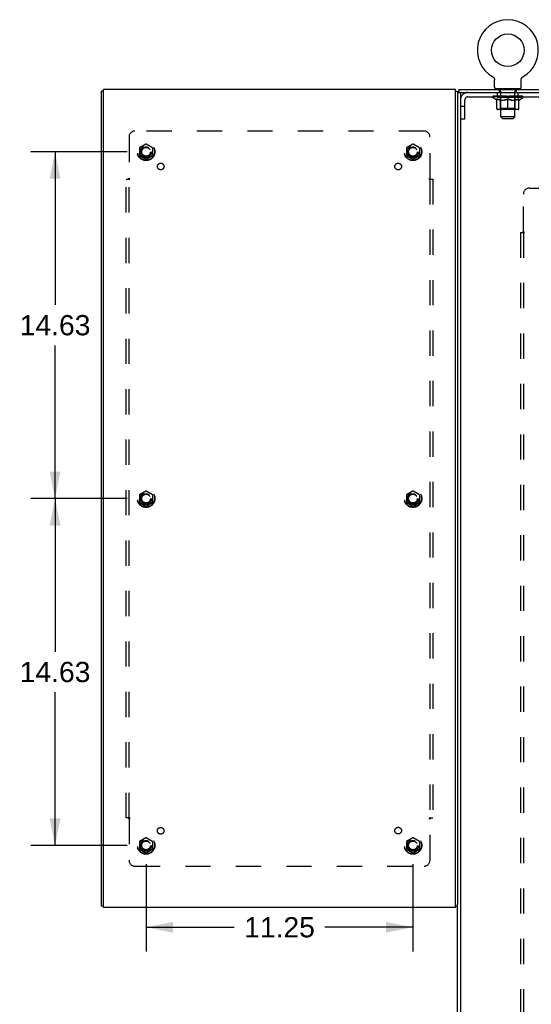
# Model space of a CAD drawing. Header units: inches. Extents: x 0 to 193, y 0 to 125.
# Tile 98 of 99: x 129 to 150, y 42 to 83. Entities that reach past the tile are written whole.
import ezdxf

# ---------------------------------------------------------------- set-up
doc = ezdxf.new("R2010")
doc.units = ezdxf.units.IN
doc.header["$LTSCALE"] = 10.63801
doc.header["$MEASUREMENT"] = 0
doc.linetypes.add('HIDDEN', pattern=[0.2, 0.1, -0.1])
doc.layers.get('0').update_dxf_attribs({"linetype": 'CONTINUOUS'})
for name, color, linetype in [('DEFAULT_2', 8, 'HIDDEN'), ('DIMENSIONS', 7, 'CONTINUOUS'), ('EXD_ENCLOSURE_SUBPANEL', 7, 'CONTINUOUS'), ('MAIN_ENCLOSURE_SUBPANEL', 7, 'CONTINUOUS')]:
    doc.layers.add(name, color=color, linetype=linetype)
doc.styles.get("Standard").update_dxf_attribs({"font": 'arial.ttf'})
doc.dimstyles.new('DIMSTYLE_1', dxfattribs={"dimtxt": 0.853316, "dimasz": 1.137755, "dimexe": 0.09, "dimexo": 0.07, "dimgap": 0.0375, "dimtad": 0, "dimtih": 1, "dimtoh": 1, "dimzin": 4, "dimdsep": 46, "dimtxsty": 'Standard', "dimblk": '_FILLED', "dimblk1": '_FILLED', "dimblk2": '_FILLED', "dimcen": 0.09, "dimazin": 1, "dimtfac": 1, "dimtdec": 3, "dimtofl": 0, "dimtmove": 0, "dimatfit": 3, "dimldrblk": '_FILLED', "dimfxl": 0, "dimtolj": 1, "dimtzin": 4, "dimarcsym": 0})

# ---------------------------------------------------------------- blocks, each defined once
blk = doc.blocks.new('_FILLED')
at = {"color": 0, "linetype": 'ByBlock'}
blk.add_solid([(0, 0), (-1, 0.2), (-1, -0.2)], dxfattribs=at)
blk = doc.blocks.new('*D14')
at = {"layer": 'DIMENSIONS', "color": 2, "linetype": 'Continuous'}
for p, q in [((133.28, 62.98), (129.216, 62.98)), ((130.24, 62.98), (130.24, 56.521)), ((130.24, 48.355), (130.24, 54.814)), ((133.28, 48.355), (129.216, 48.355))]:
    blk.add_line(p, q, dxfattribs=at)
at = {"layer": 'DIMENSIONS', "color": 2, "linetype": 'Continuous', "xscale": 1.137755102, "yscale": 1.137755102, "zscale": 1.137755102}
for p, rotation in [((130.24, 62.98), 90), ((130.24, 48.355), 270)]:
    blk.add_blockref('_FILLED', p, dxfattribs=dict(at, rotation=rotation))
at = {"layer": 'DIMENSIONS', "color": 2, "linetype": 'Continuous', "insert": (130.24, 56.094), "char_height": 0.8533, "width": 2.98185, "attachment_point": 2, "line_spacing_factor": 0.9}
blk.add_mtext('14.63', dxfattribs=at)
blk = doc.blocks.new('*D15')
at = {"layer": 'DIMENSIONS', "color": 2, "linetype": 'Continuous'}
for p, q in [((133.28, 77.605), (129.216, 77.605)), ((130.24, 77.605), (130.24, 71.146)), ((130.24, 62.98), (130.24, 69.439)), ((133.28, 62.98), (129.216, 62.98))]:
    blk.add_line(p, q, dxfattribs=at)
at = {"layer": 'DIMENSIONS', "color": 2, "linetype": 'Continuous', "xscale": 1.137755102, "yscale": 1.137755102, "zscale": 1.137755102}
for p, rotation in [((130.24, 77.605), 90), ((130.24, 62.98), 270)]:
    blk.add_blockref('_FILLED', p, dxfattribs=dict(at, rotation=rotation))
at = {"layer": 'DIMENSIONS', "color": 2, "linetype": 'Continuous', "insert": (130.24, 70.719), "char_height": 0.8533, "width": 2.98185, "attachment_point": 2, "line_spacing_factor": 0.9}
blk.add_mtext('14.63', dxfattribs=at)
blk = doc.blocks.new('*D16')
at = {"layer": 'DIMENSIONS', "color": 2, "linetype": 'Continuous'}
for p, q in [((134.077, 47.558), (134.077, 43.878)), ((145.327, 47.558), (145.327, 43.878)), ((134.077, 44.902), (137.784, 44.902)), ((145.327, 44.902), (141.619, 44.902))]:
    blk.add_line(p, q, dxfattribs=at)
at = {"layer": 'DIMENSIONS', "color": 2, "linetype": 'Continuous', "xscale": 1.137755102, "yscale": 1.137755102, "zscale": 1.137755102, "rotation": 180}
blk.add_blockref('_FILLED', (134.077, 44.902), dxfattribs=at)
at = {"layer": 'DIMENSIONS', "color": 2, "linetype": 'Continuous', "xscale": 1.137755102, "yscale": 1.137755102, "zscale": 1.137755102}
blk.add_blockref('_FILLED', (145.327, 44.902), dxfattribs=at)
at = {"layer": 'DIMENSIONS', "color": 2, "linetype": 'Continuous', "insert": (139.702, 45.329), "char_height": 0.8533, "width": 2.98185, "attachment_point": 2, "line_spacing_factor": 0.9}
blk.add_mtext('11.25', dxfattribs=at)

msp = doc.modelspace()

# ---------------------------------------------------------------- linework, layer by layer
at = {"color": 7, "linetype": 'Continuous'}
for p, q in [((148.691, 80.768), (148.696, 80.765)), ((148.691, 80.768), (148.691, 80.768)), ((148.694, 80.766), (148.692, 80.767)), ((148.696, 80.765), (148.7, 80.763)), ((148.7, 80.763), (148.704, 80.76)), ((148.704, 80.76), (148.708, 80.757)), ((148.708, 80.757), (148.712, 80.754)), ((148.712, 80.754), (148.716, 80.75)), ((148.716, 80.75), (148.72, 80.747)), ((148.72, 80.747), (148.723, 80.743)), ((148.723, 80.743), (148.727, 80.74)), ((148.727, 80.74), (148.73, 80.736)), ((148.73, 80.736), (148.733, 80.732)), ((148.733, 80.732), (148.736, 80.728)), ((148.736, 80.728), (148.739, 80.724)), ((148.739, 80.724), (148.742, 80.719)), ((148.742, 80.719), (148.745, 80.715)), ((148.745, 80.715), (148.747, 80.711)), ((148.747, 80.711), (148.749, 80.706)), ((148.749, 80.706), (148.752, 80.701)), ((148.752, 80.702), (148.754, 80.697)), ((148.754, 80.697), (148.755, 80.692)), ((148.755, 80.692), (148.757, 80.687)), ((148.757, 80.687), (148.759, 80.682)), ((148.758, 80.682), (148.76, 80.677)), ((148.76, 80.678), (148.761, 80.672)), ((148.761, 80.673), (148.762, 80.668)), ((148.762, 80.668), (148.763, 80.663)), ((148.763, 80.663), (148.763, 80.657)), ((148.763, 80.657), (148.764, 80.652)), ((148.764, 80.652), (148.764, 80.647)), ((148.764, 80.647), (148.764, 80.643)), ((148.764, 80.329), (148.764, 80.643)), ((149.889, 80.652), (149.89, 80.657)), ((149.889, 80.329), (149.889, 80.643)), ((149.89, 80.663), (149.891, 80.668)), ((149.89, 80.657), (149.89, 80.663)), ((149.891, 80.668), (149.892, 80.673)), ((149.892, 80.672), (149.893, 80.678)), ((149.893, 80.677), (149.895, 80.682)), ((149.895, 80.682), (149.896, 80.687)), ((149.896, 80.687), (149.898, 80.692)), ((149.898, 80.692), (149.899, 80.697)), ((149.899, 80.697), (149.901, 80.702)), ((149.901, 80.701), (149.904, 80.706)), ((149.904, 80.706), (149.906, 80.711)), ((149.906, 80.711), (149.908, 80.715)), ((149.908, 80.715), (149.911, 80.719)), ((149.911, 80.719), (149.914, 80.724)), ((149.914, 80.724), (149.917, 80.728)), ((149.917, 80.728), (149.92, 80.732)), ((149.92, 80.732), (149.923, 80.736)), ((149.923, 80.736), (149.926, 80.74)), ((149.926, 80.74), (149.93, 80.743)), ((149.93, 80.743), (149.933, 80.747)), ((149.933, 80.747), (149.937, 80.75)), ((149.937, 80.75), (149.941, 80.754)), ((149.941, 80.754), (149.945, 80.757)), ((149.945, 80.757), (149.949, 80.76)), ((149.949, 80.76), (149.953, 80.763)), ((149.953, 80.763), (149.957, 80.765)), ((149.953, 80.763), (149.954, 80.763)), ((149.957, 80.765), (149.962, 80.768)), ((149.961, 80.767), (149.959, 80.766)), ((149.962, 80.768), (149.962, 80.768)), ((132.277, 80.167), (132.202, 80.167)), ((147.127, 80.167), (147.202, 80.167)), ((147.264, 80.23), (147.264, 80.105)), ((147.264, 80.23), (186.639, 80.23)), ((148.827, 80.26), (148.827, 80.23)), ((149.827, 80.26), (148.827, 80.26)), ((149.827, 80.26), (149.827, 80.23)), ((147.202, 80.105), (147.264, 80.105)), ((147.327, 80.042), (147.327, 8.417)), ((147.389, 80.105), (186.702, 80.105)), ((132.277, 45.793), (132.202, 45.793)), ((147.127, 45.793), (147.202, 45.793)), ((147.202, 8.355), (147.202, 45.873))]:
    msp.add_line(p, q, dxfattribs=at)
at = {"color": 3, "linetype": 'Continuous'}
for p, q in [((132.202, 45.793), (132.202, 80.167)), ((132.277, 45.73), (132.277, 80.23)), ((147.127, 80.23), (132.277, 80.23)), ((147.127, 45.73), (147.127, 80.23)), ((147.202, 80.167), (147.202, 45.873)), ((147.264, 80.105), (147.389, 80.105)), ((147.327, 80.105), (147.327, 80.042)), ((147.127, 45.73), (132.277, 45.73))]:
    msp.add_line(p, q, dxfattribs=at)
at = {"color": 7, "linetype": 'Continuous'}
msp.add_lwpolyline([(149.889, 80.643), (149.889, 80.647), (149.889, 80.652)], dxfattribs=at)
msp.add_lwpolyline([(149.889, 80.643), (149.889, 80.647), (149.889, 80.652)], dxfattribs=at)
msp.add_circle((149.327, 81.888), 0.688, dxfattribs=at)
for centre, radius, start, end in [((149.327, 81.888), 1.288, 299.5053, 240.4947), ((148.833, 80.329), 0.069, 180, 265), ((149.82, 80.329), 0.069, 275, 360), ((147.389, 80.042), 0.0625, 90, 180)]:
    msp.add_arc(centre, radius, start, end, dxfattribs=at)
at = {"layer": 'DEFAULT_2', "color": 8, "linetype": 'HIDDEN'}
for p, q in [((148.699, 80.763), (148.7, 80.763)), ((148.962, 80.17), (148.962, 80.25)), ((149.031, 80.16), (148.972, 80.16)), ((149.014, 80.26), (149.014, 80.23)), ((149.027, 79.079), (149.027, 80.15)), ((149.682, 80.16), (149.622, 80.16)), ((149.627, 79.079), (149.627, 80.15)), ((149.639, 80.26), (149.639, 80.23)), ((149.692, 80.17), (149.692, 80.25)), ((147.514, 78.98), (147.514, 79.788)), ((147.644, 79.918), (151.01, 79.918)), ((148.693, 79.899), (148.693, 79.946)), ((148.853, 79.788), (148.693, 79.899)), ((149.96, 79.899), (148.693, 79.899)), ((148.703, 79.939), (148.703, 79.946)), ((148.712, 79.936), (148.712, 79.939)), ((148.712, 79.936), (149.941, 79.936)), ((148.72, 79.936), (148.72, 79.939)), ((148.721, 79.936), (148.721, 79.939)), ((148.731, 79.939), (148.731, 79.946)), ((148.748, 79.936), (148.748, 79.939)), ((148.75, 79.936), (148.75, 79.939)), ((148.778, 79.939), (148.778, 79.946)), ((148.793, 79.936), (148.793, 79.939)), ((148.795, 79.936), (148.795, 79.939)), ((149, 79.939), (148.798, 79.939)), ((148.841, 79.939), (148.841, 79.946)), ((148.843, 79.936), (148.843, 79.939)), ((148.844, 79.936), (148.844, 79.939)), ((148.846, 79.936), (148.846, 79.939)), ((148.853, 79.788), (148.863, 79.788)), ((148.854, 79.936), (148.854, 79.939)), ((148.854, 79.936), (148.854, 79.939)), ((148.857, 79.936), (148.857, 79.939)), ((148.86, 79.936), (148.86, 79.94)), ((148.863, 79.425), (148.863, 79.831)), ((148.865, 79.936), (148.865, 79.939)), ((148.879, 79.936), (148.879, 79.939)), ((148.889, 79.918), (148.889, 80.105)), ((148.897, 79.936), (148.897, 79.939)), ((148.898, 79.936), (148.898, 79.942)), ((148.918, 79.936), (148.918, 79.939)), ((148.918, 79.936), (148.918, 79.939)), ((148.919, 79.939), (148.919, 79.946)), ((148.929, 79.936), (148.929, 79.939)), ((148.933, 79.936), (148.933, 79.939)), ((148.943, 79.936), (148.943, 79.939)), ((148.954, 79.936), (148.954, 79.943)), ((148.969, 79.936), (148.969, 79.939)), ((148.972, 79.936), (148.972, 79.939)), ((149, 79.936), (149, 79.939)), ((149.067, 79.939), (149.005, 79.939)), ((149.005, 79.788), (149.185, 79.788)), ((149.01, 79.939), (149.01, 79.946)), ((149.014, 79.427), (149.014, 79.896)), ((149.017, 79.936), (149.017, 79.939)), ((149.021, 79.936), (149.021, 79.939)), ((149.027, 79.936), (149.027, 79.944)), ((149.032, 79.936), (149.032, 79.939)), ((149.042, 79.936), (149.042, 79.939)), ((149.067, 79.936), (149.067, 79.939)), ((149.141, 79.939), (149.082, 79.939)), ((149.103, 79.936), (149.103, 79.939)), ((149.11, 79.939), (149.11, 79.946)), ((149.114, 79.936), (149.114, 79.939)), ((149.116, 79.936), (149.116, 79.945)), ((149.119, 79.936), (149.119, 79.939)), ((149.126, 79.936), (149.126, 79.939)), ((149.141, 79.936), (149.141, 79.939)), ((149.222, 79.939), (149.167, 79.939)), ((149.181, 79.936), (149.181, 79.939)), ((149.212, 79.939), (149.29, 79.944)), ((149.217, 79.939), (149.217, 79.946)), ((149.217, 79.939), (149.217, 79.946)), ((149.217, 79.946), (149.217, 79.946)), ((149.217, 79.936), (149.217, 79.939)), ((149.221, 79.936), (149.221, 79.939)), ((149.222, 79.936), (149.222, 79.939)), ((149.222, 79.936), (149.222, 79.939)), ((149.257, 79.939), (149.322, 79.939)), ((149.263, 79.936), (149.263, 79.939)), ((149.268, 79.939), (149.268, 79.942)), ((149.29, 79.939), (149.29, 79.944)), ((149.306, 79.936), (149.306, 79.939)), ((149.324, 79.939), (149.324, 79.939)), ((149.324, 79.936), (149.324, 79.939)), ((149.324, 79.936), (149.324, 79.939)), ((149.327, 79.939), (149.327, 79.946)), ((149.327, 79.946), (149.441, 79.939)), ((149.327, 79.387), (149.327, 79.831)), ((149.329, 79.936), (149.329, 79.939)), ((149.329, 79.936), (149.329, 79.939)), ((149.329, 79.939), (149.329, 79.939)), ((149.347, 79.936), (149.347, 79.939)), ((149.347, 79.939), (149.396, 79.939)), ((149.39, 79.936), (149.39, 79.939)), ((149.431, 79.936), (149.431, 79.939)), ((149.431, 79.936), (149.431, 79.939)), ((149.431, 79.939), (149.486, 79.939)), ((149.432, 79.936), (149.432, 79.939)), ((149.436, 79.939), (149.436, 79.946)), ((149.436, 79.939), (149.436, 79.946)), ((149.436, 79.946), (149.436, 79.946)), ((149.436, 79.936), (149.436, 79.939)), ((149.468, 79.788), (149.648, 79.788)), ((149.472, 79.936), (149.472, 79.939)), ((149.512, 79.936), (149.512, 79.939)), ((149.512, 79.939), (149.571, 79.939)), ((149.527, 79.936), (149.527, 79.939)), ((149.534, 79.936), (149.534, 79.939)), ((149.537, 79.936), (149.537, 79.945)), ((149.539, 79.936), (149.539, 79.939)), ((149.543, 79.939), (149.543, 79.946)), ((149.55, 79.936), (149.55, 79.939)), ((149.586, 79.936), (149.586, 79.939)), ((149.586, 79.939), (149.648, 79.939)), ((149.611, 79.936), (149.611, 79.939)), ((149.622, 79.936), (149.622, 79.939)), ((149.626, 79.936), (149.626, 79.944)), ((149.632, 79.936), (149.632, 79.939)), ((149.636, 79.936), (149.636, 79.939)), ((149.639, 79.427), (149.639, 79.896)), ((149.643, 79.939), (149.643, 79.946)), ((149.653, 79.936), (149.653, 79.939)), ((149.653, 79.939), (149.855, 79.939)), ((149.681, 79.936), (149.681, 79.939)), ((149.684, 79.936), (149.684, 79.939)), ((149.699, 79.936), (149.699, 79.943)), ((149.71, 79.936), (149.71, 79.939)), ((149.72, 79.936), (149.72, 79.939)), ((149.724, 79.936), (149.724, 79.939)), ((149.734, 79.939), (149.734, 79.946)), ((149.735, 79.936), (149.735, 79.939)), ((149.735, 79.936), (149.735, 79.939)), ((149.755, 79.936), (149.755, 79.942)), ((149.756, 79.936), (149.756, 79.939)), ((149.764, 79.918), (149.764, 80.105)), ((149.774, 79.936), (149.774, 79.939)), ((149.788, 79.936), (149.788, 79.939)), ((149.79, 79.425), (149.79, 79.831)), ((149.79, 79.788), (149.8, 79.788)), ((149.793, 79.936), (149.793, 79.94)), ((149.796, 79.936), (149.796, 79.939)), ((149.799, 79.936), (149.799, 79.939)), ((149.799, 79.936), (149.799, 79.939)), ((149.8, 79.788), (149.96, 79.899)), ((149.807, 79.936), (149.807, 79.939)), ((149.81, 79.936), (149.81, 79.939)), ((149.81, 79.936), (149.81, 79.939)), ((149.812, 79.939), (149.812, 79.946)), ((149.858, 79.936), (149.858, 79.939)), ((149.86, 79.936), (149.86, 79.939)), ((149.875, 79.939), (149.875, 79.946)), ((149.903, 79.936), (149.903, 79.939)), ((149.905, 79.936), (149.905, 79.939)), ((149.922, 79.939), (149.922, 79.946)), ((149.932, 79.936), (149.932, 79.939)), ((149.933, 79.936), (149.933, 79.939)), ((149.941, 79.936), (149.941, 79.939)), ((149.95, 79.939), (149.95, 79.946)), ((149.96, 79.899), (149.96, 79.946)), ((147.514, 79.51), (147.327, 79.51)), ((149.753, 79.387), (148.9, 79.387)), ((149.014, 79.427), (148.974, 79.387)), ((149.639, 79.427), (149.014, 79.427)), ((149.639, 79.427), (149.679, 79.387)), ((147.514, 78.98), (147.327, 78.98)), ((149.096, 79.01), (149.027, 79.079)), ((149.627, 79.079), (149.027, 79.079)), ((149.096, 79.01), (149.558, 79.01)), ((149.558, 79.01), (149.627, 79.079)), ((133.799, 77.759), (133.799, 77.45)), ((134.072, 77.922), (133.804, 77.768)), ((134.349, 77.768), (134.082, 77.922)), ((134.354, 77.759), (134.354, 77.45)), ((145.049, 77.759), (145.049, 77.45)), ((145.322, 77.922), (145.054, 77.768)), ((145.599, 77.768), (145.332, 77.922)), ((145.604, 77.759), (145.604, 77.45)), ((133.804, 77.442), (134.072, 77.287)), ((134.082, 77.287), (134.349, 77.442)), ((145.054, 77.442), (145.322, 77.287)), ((145.332, 77.287), (145.599, 77.442)), ((133.799, 63.134), (133.799, 62.825)), ((134.072, 63.297), (133.804, 63.143)), ((134.349, 63.143), (134.082, 63.297)), ((134.354, 63.134), (134.354, 62.825)), ((145.049, 63.134), (145.049, 62.825)), ((145.322, 63.297), (145.054, 63.143)), ((145.599, 63.143), (145.332, 63.297)), ((145.604, 63.134), (145.604, 62.825)), ((133.804, 62.817), (134.072, 62.662)), ((134.082, 62.662), (134.349, 62.817)), ((145.054, 62.817), (145.322, 62.662)), ((145.332, 62.662), (145.599, 62.817)), ((134.072, 48.672), (133.804, 48.518)), ((134.349, 48.518), (134.082, 48.672)), ((145.322, 48.672), (145.054, 48.518)), ((145.599, 48.518), (145.332, 48.672)), ((133.799, 48.509), (133.799, 48.2)), ((133.804, 48.192), (134.072, 48.037)), ((134.082, 48.037), (134.349, 48.192)), ((134.354, 48.509), (134.354, 48.2)), ((145.049, 48.509), (145.049, 48.2)), ((145.054, 48.192), (145.322, 48.037)), ((145.332, 48.037), (145.599, 48.192)), ((145.604, 48.509), (145.604, 48.2))]:
    msp.add_line(p, q, dxfattribs=at)
for points in [[(149.013, 79.788), (148.988, 79.792), (148.964, 79.798), (148.939, 79.804), (148.914, 79.812), (148.889, 79.821), (148.863, 79.831)], [(148.863, 79.83), (148.888, 79.82), (148.912, 79.812), (148.935, 79.804), (148.959, 79.798), (148.982, 79.792), (149.005, 79.788)], [(149.327, 79.831), (149.301, 79.821), (149.275, 79.812), (149.25, 79.804), (149.225, 79.798), (149.2, 79.792), (149.176, 79.788)], [(149.185, 79.788), (149.208, 79.792), (149.232, 79.798), (149.255, 79.804), (149.279, 79.812), (149.302, 79.82), (149.327, 79.83)], [(149.477, 79.788), (149.453, 79.792), (149.428, 79.798), (149.403, 79.805), (149.378, 79.812), (149.352, 79.821), (149.327, 79.831)], [(149.327, 79.83), (149.351, 79.82), (149.375, 79.812), (149.398, 79.804), (149.422, 79.798), (149.445, 79.792), (149.468, 79.788)], [(149.79, 79.831), (149.764, 79.821), (149.739, 79.812), (149.714, 79.804), (149.689, 79.798), (149.665, 79.792), (149.64, 79.788)], [(149.648, 79.788), (149.671, 79.792), (149.695, 79.798), (149.718, 79.804), (149.742, 79.812), (149.766, 79.821), (149.79, 79.83)]]:
    msp.add_lwpolyline(points, dxfattribs=at)
for centre, radius in [((134.077, 77.605), 0.372), ((134.077, 77.605), 0.356), ((134.077, 77.605), 0.204), ((134.077, 77.605), 0.183), ((145.327, 77.605), 0.372), ((145.327, 77.605), 0.356), ((145.327, 77.605), 0.204), ((145.327, 77.605), 0.183), ((134.077, 62.98), 0.372), ((134.077, 62.98), 0.356), ((134.077, 62.98), 0.204), ((134.077, 62.98), 0.183), ((145.327, 62.98), 0.372), ((145.327, 62.98), 0.356), ((145.327, 62.98), 0.204), ((145.327, 62.98), 0.183), ((134.077, 48.355), 0.372), ((134.077, 48.355), 0.356), ((145.327, 48.355), 0.372), ((145.327, 48.355), 0.356), ((134.077, 48.355), 0.204), ((134.077, 48.355), 0.183), ((145.327, 48.355), 0.204), ((145.327, 48.355), 0.183)]:
    msp.add_circle(centre, radius, dxfattribs=at)
for centre, radius, start, end in [((148.833, 80.329), 0.069, 265, 270), ((148.952, 80.25), 0.01, 0, 90), ((148.972, 80.17), 0.01, 180, 270), ((149.017, 80.15), 0.01, 0, 90), ((149.637, 80.15), 0.01, 90, 180), ((149.682, 80.17), 0.01, 270, 360), ((149.702, 80.25), 0.01, 90, 180), ((149.82, 80.329), 0.069, 270, 275), ((147.644, 79.788), 0.317, 90, 180), ((147.644, 79.788), 0.13, 90, 180), ((148.974, 79.896), 0.0398, 0, 90), ((149.679, 79.896), 0.0398, 90, 180), ((148.9, 79.425), 0.0371, 180, 270), ((149.753, 79.425), 0.0371, 270, 360), ((133.809, 77.759), 0.01, 120.012, 179.9887), ((134.077, 77.914), 0.01, 60.0127, 119.9883), ((134.344, 77.759), 0.01, 0.0124, 59.9892), ((145.059, 77.759), 0.01, 120.012, 179.9887), ((145.327, 77.914), 0.01, 60.0127, 119.9883), ((145.594, 77.759), 0.01, 0.0124, 59.9892), ((133.809, 77.45), 0.01, 180.0124, 239.9892), ((134.077, 77.296), 0.01, 240.0127, 299.9883), ((134.344, 77.45), 0.01, 300.012, 359.9887), ((145.059, 77.45), 0.01, 180.0124, 239.9892), ((145.327, 77.296), 0.01, 240.0127, 299.9883), ((145.594, 77.45), 0.01, 300.012, 359.9887), ((133.809, 63.134), 0.01, 120.012, 179.9887), ((134.077, 63.289), 0.01, 60.0127, 119.9883), ((134.344, 63.134), 0.01, 0.0124, 59.9892), ((145.059, 63.134), 0.01, 120.012, 179.9887), ((145.327, 63.289), 0.01, 60.0127, 119.9883), ((145.594, 63.134), 0.01, 0.0124, 59.9892), ((133.809, 62.825), 0.01, 180.0124, 239.9892), ((134.344, 62.825), 0.01, 300.012, 359.9887), ((145.059, 62.825), 0.01, 180.0124, 239.9892), ((145.594, 62.825), 0.01, 300.012, 359.9887), ((134.077, 62.671), 0.01, 240.0127, 299.9883), ((145.327, 62.671), 0.01, 240.0127, 299.9883), ((134.077, 48.664), 0.01, 60.0127, 119.9883), ((145.327, 48.664), 0.01, 60.0127, 119.9883), ((133.809, 48.509), 0.01, 120.012, 179.9887), ((133.809, 48.2), 0.01, 180.0124, 239.9892), ((134.344, 48.509), 0.01, 0.0124, 59.9892), ((134.344, 48.2), 0.01, 300.012, 359.9887), ((145.059, 48.509), 0.01, 120.012, 179.9887), ((145.059, 48.2), 0.01, 180.0124, 239.9892), ((145.594, 48.509), 0.01, 0.0124, 59.9892), ((145.594, 48.2), 0.01, 300.012, 359.9887), ((134.077, 48.046), 0.01, 240.0127, 299.9883), ((145.327, 48.046), 0.01, 240.0127, 299.9883)]:
    msp.add_arc(centre, radius, start, end, dxfattribs=at)
for centre, major_axis, ratio, start_param, end_param in [((149.327, 79.946), (0.633, 0.007), 0.05963, 2.96643, 3.140963), ((148.673, 79.934), (0.198, 0), 0.060556, 0.430652, 1.470503), ((149.327, 79.946), (0.633, 0), 0.060556, 3.141593, 3.316126), ((148.673, 79.927), (0.198, 0.002), 0.05963, 1.376596, 1.469874), ((149.327, 79.946), (0.633, 0.013), 0.05688, 2.791345, 2.965878), ((148.649, 79.934), (0.198, 0.002), 0.05963, 0.25549, 1.295341), ((148.718, 79.934), (0.198, -0.002), 0.05963, 0.605815, 1.645666), ((149.327, 79.946), (0.633, -0.007), 0.05963, -2.96643, -2.791898), ((148.718, 79.927), (0.198, 0), 0.060556, 1.551758, 1.645036), ((148.649, 79.927), (0.198, 0.004), 0.05688, 1.20151, 1.294789), ((148.719, 79.929), (0.164, 0.002), 0.05963, 1.065228, 1.614276), ((148.699, 79.929), (0.164, 0.003), 0.05688, 0.890143, 1.43919), ((148.757, 79.929), (0.164, 0), 0.060556, 1.240391, 1.789438), ((149.327, 79.946), (0.633, 0.019), 0.052395, 2.616403, 2.790936), ((148.645, 79.934), (0.198, 0.004), 0.05688, 0.080405, 1.120256), ((148.78, 79.934), (0.198, -0.004), 0.05688, 0.7809, 1.820751), ((149.327, 79.946), (0.633, -0.013), 0.05688, -2.791345, -2.616812), ((148.78, 79.927), (0.198, -0.002), 0.05963, 1.72692, 1.820198), ((148.645, 79.927), (0.198, 0.006), 0.052395, 1.026568, 1.119847), ((148.698, 79.929), (0.164, 0.005), 0.052395, 0.715201, 1.264248), ((148.812, 79.929), (0.164, -0.002), 0.05963, 1.415553, 1.9646), ((149.327, 79.946), (0.633, 0.025), 0.046319, 2.441654, 2.616187), ((148.859, 79.934), (0.198, -0.006), 0.052395, 0.955842, 1.995693), ((149.327, 79.946), (0.633, -0.019), 0.052395, -2.616403, -2.44187), ((148.662, 79.934), (0.198, 0.006), 0.052395, -0.094537, 0.945314), ((148.859, 79.927), (0.198, -0.004), 0.05688, 1.902006, 1.995284), ((148.662, 79.927), (0.198, 0.008), 0.046319, 0.851819, 0.945098), ((148.717, 79.929), (0.164, 0.006), 0.046319, 0.540452, 1.089499), ((148.884, 79.929), (0.164, -0.003), 0.05688, 1.590638, 2.139686), ((149.327, 79.946), (0.633, 0.029), 0.038841, 2.267123, 2.441656), ((148.953, 79.934), (0.198, -0.008), 0.046319, 1.130591, 2.170442), ((148.699, 79.934), (0.198, 0.008), 0.046319, -0.269286, 0.770565), ((149.327, 79.946), (0.633, -0.025), 0.046319, -2.441654, -2.267121), ((148.953, 79.927), (0.198, -0.006), 0.052395, 2.076947, 2.170226), ((148.699, 79.927), (0.198, 0.009), 0.038841, 0.677289, 0.770567), ((148.754, 79.929), (0.164, 0.008), 0.038841, 0.365921, 0.914969), ((148.968, 79.929), (0.164, -0.005), 0.052395, 1.76558, 2.314627), ((149.327, 79.946), (0.633, 0.033), 0.030195, 2.09281, 2.267343), ((149.058, 79.934), (0.198, -0.009), 0.038841, 1.305122, 2.344973), ((148.756, 79.934), (0.198, 0.009), 0.038841, -0.443817, 0.596034), ((149.327, 79.946), (0.633, -0.029), 0.038841, -2.267123, -2.092591), ((149.058, 79.927), (0.198, -0.008), 0.046319, 2.251696, 2.344975), ((148.756, 79.927), (0.198, 0.01), 0.030195, 0.502975, 0.596254), ((148.808, 79.929), (0.164, 0.009), 0.030195, 0.191608, 0.740655), ((149.064, 79.929), (0.164, -0.006), 0.046319, 1.940329, 2.489376), ((148.829, 79.934), (0.198, 0.01), 0.030195, -0.61813, 0.421721), ((149.327, 79.946), (0.633, 0.036), 0.020645, 1.918687, 2.09322), ((149.171, 79.934), (0.198, -0.01), 0.030195, 1.479435, 2.519286), ((149.327, 79.946), (0.633, -0.033), 0.030195, -2.09281, -1.918277), ((149.171, 79.927), (0.198, -0.009), 0.038841, 2.426227, 2.519505), ((148.829, 79.927), (0.198, 0.011), 0.020645, 0.328852, 0.422131), ((148.878, 79.929), (0.164, 0.009), 0.020645, 0.017485, 0.566532), ((149.167, 79.929), (0.164, -0.008), 0.038841, 2.11486, 2.663907), ((148.918, 79.934), (0.198, 0.011), 0.020645, -0.792253, 0.247598), ((149.327, 79.946), (0.633, 0.038), 0.010478, 1.744704, 1.919237), ((149.288, 79.934), (0.198, -0.011), 0.020645, 1.653558, 2.693409), ((149.327, 79.946), (0.633, -0.036), 0.020645, -1.918687, -1.744154), ((149.288, 79.927), (0.198, -0.01), 0.030195, 2.60054, 2.693819), ((148.918, 79.927), (0.198, 0.012), 0.010478, 0.154869, 0.248148), ((148.962, 79.929), (0.164, 0.01), 0.010478, 6.126688, 6.675735), ((149.275, 79.929), (0.164, -0.009), 0.030195, 2.289173, 2.83822), ((149.019, 79.934), (0.198, 0.012), 0.010478, -0.966236, -0.000846), ((149.407, 79.934), (0.198, -0.012), 0.010478, 1.827541, 2.867392), ((149.327, 79.946), (0.633, -0.038), 0.010478, -1.744704, -1.570171), ((149.407, 79.927), (0.198, -0.011), 0.020645, 2.774664, 2.867942), ((149.385, 79.929), (0.164, -0.009), 0.020645, 2.463296, 3.012344), ((149.246, 79.934), (0.198, 0.012), 0.010478, 0.274201, 1.314052), ((149.16, 79.929), (0.164, 0.01), 0.010478, -0.000298, 0.504314), ((149.129, 79.927), (0.198, 0.012), 0.010478, 0.192946, 0.399283), ((149.327, 79.946), (0.633, 0.038), 0.010478, -1.578586, -1.396888), ((149.524, 79.927), (0.198, -0.012), 0.010478, 2.948646, 3.041925), ((149.493, 79.929), (0.164, -0.01), 0.010478, 2.637279, 3.142076), ((149.365, 79.934), (0.198, 0.011), 0.020645, 0.448184, 1.488034), ((149.268, 79.929), (0.164, 0.009), 0.020645, 0.129249, 0.678296), ((149.246, 79.927), (0.198, 0.011), 0.020645, 0.273651, 0.366929), ((149.327, 79.946), (0.633, 0.036), 0.020645, -1.397439, -1.222906), ((149.634, 79.934), (0.198, -0.012), 0.010478, -3.140747, -2.175357), ((149.327, 79.946), (0.633, -0.038), 0.010478, 1.222355, 1.396888), ((149.482, 79.934), (0.198, 0.01), 0.030195, 0.622307, 1.662158), ((149.378, 79.929), (0.164, 0.009), 0.030195, 0.303372, 0.852419), ((149.691, 79.929), (0.164, -0.01), 0.010478, 2.749043, 3.29809), ((149.735, 79.934), (0.198, -0.011), 0.020645, 2.893995, 3.933846), ((149.365, 79.927), (0.198, 0.01), 0.030195, 0.447774, 0.541052), ((149.735, 79.927), (0.198, -0.012), 0.010478, 2.893445, 2.986723), ((149.327, 79.946), (0.633, 0.033), 0.030195, -1.223315, -1.048783), ((149.327, 79.946), (0.633, -0.036), 0.020645, 1.048373, 1.222906), ((149.595, 79.934), (0.198, 0.009), 0.038841, 0.79662, 1.836471), ((149.486, 79.929), (0.164, 0.008), 0.038841, 0.477686, 1.026733), ((149.775, 79.929), (0.164, -0.009), 0.020645, 2.57506, 3.124108), ((149.824, 79.934), (0.198, -0.01), 0.030195, 2.719872, 3.759723), ((149.7, 79.934), (0.198, 0.008), 0.046319, 0.971151, 2.011002), ((149.482, 79.927), (0.198, 0.009), 0.038841, 0.622087, 0.715366), ((149.824, 79.927), (0.198, -0.011), 0.020645, 2.719462, 2.812741), ((149.327, 79.946), (0.633, 0.029), 0.038841, -1.049002, -0.874469), ((149.327, 79.946), (0.633, -0.033), 0.030195, 0.87425, 1.048783), ((149.589, 79.929), (0.164, 0.006), 0.046319, 0.652216, 1.201263), ((149.794, 79.934), (0.198, 0.006), 0.052395, 1.1459, 2.185751), ((149.845, 79.929), (0.164, -0.009), 0.030195, 2.400937, 2.949985), ((149.897, 79.934), (0.198, -0.009), 0.038841, 2.545558, 3.585409), ((149.685, 79.929), (0.164, 0.005), 0.052395, 0.826965, 1.376012), ((149.595, 79.927), (0.198, 0.008), 0.046319, 0.796618, 0.889896), ((149.897, 79.927), (0.198, -0.01), 0.030195, 2.545339, 2.638617), ((149.873, 79.934), (0.198, 0.004), 0.05688, 1.320842, 2.360692), ((149.327, 79.946), (0.633, 0.025), 0.046319, -0.874471, -0.699939), ((149.327, 79.946), (0.633, -0.029), 0.038841, 0.699936, 0.874469), ((149.954, 79.934), (0.198, -0.008), 0.046319, 2.371028, 3.410879), ((149.899, 79.929), (0.164, -0.008), 0.038841, 2.226624, 2.775671), ((149.769, 79.929), (0.164, 0.003), 0.05688, 1.001907, 1.550954), ((149.935, 79.934), (0.198, 0.002), 0.05963, 1.495927, 2.535778), ((149.991, 79.934), (0.198, -0.006), 0.052395, 2.196279, 3.23613), ((149.936, 79.929), (0.164, -0.006), 0.046319, 2.052093, 2.601141), ((149.7, 79.927), (0.198, 0.006), 0.052395, 0.971367, 1.064645), ((149.954, 79.927), (0.198, -0.009), 0.038841, 2.371026, 2.464304), ((149.98, 79.934), (0.198, 0), 0.060556, 1.671089, 2.71094), ((150.008, 79.934), (0.198, -0.004), 0.05688, 2.021337, 3.061188), ((149.327, 79.946), (0.633, 0.019), 0.052395, -0.699723, -0.52519), ((149.327, 79.946), (0.633, -0.025), 0.046319, 0.525406, 0.699939), ((150.004, 79.934), (0.198, -0.002), 0.05963, 1.846251, 2.886102), ((149.841, 79.929), (0.164, 0.002), 0.05963, 1.176993, 1.72604), ((149.955, 79.929), (0.164, -0.005), 0.052395, 1.877344, 2.426392), ((149.896, 79.929), (0.164, 0), 0.060556, 1.352155, 1.901202), ((149.954, 79.929), (0.164, -0.003), 0.05688, 1.702402, 2.25145), ((149.934, 79.929), (0.164, -0.002), 0.05963, 1.527317, 2.076364), ((149.794, 79.927), (0.198, 0.004), 0.05688, 1.146309, 1.239587), ((149.991, 79.927), (0.198, -0.008), 0.046319, 2.196495, 2.289773), ((149.327, 79.946), (0.633, 0.013), 0.05688, -0.524781, -0.350248), ((149.327, 79.946), (0.633, -0.019), 0.052395, 0.350657, 0.52519), ((149.873, 79.927), (0.198, 0.002), 0.05963, 1.321394, 1.414673), ((150.008, 79.927), (0.198, -0.006), 0.052395, 2.021746, 2.115024), ((149.327, 79.946), (0.633, 0.007), 0.05963, -0.349695, -0.175162), ((149.327, 79.946), (0.633, -0.013), 0.05688, 0.175715, 0.350248), ((149.935, 79.927), (0.198, 0), 0.060556, 1.496556, 1.589835), ((150.004, 79.927), (0.198, -0.004), 0.05688, 1.846804, 1.940083), ((149.98, 79.927), (0.198, -0.002), 0.05963, 1.671719, 1.764997), ((149.327, 79.946), (0.633, 0), 0.060556, -0.174533, 0), ((149.327, 79.946), (0.633, -0.007), 0.05963, 0.000629, 0.175162)]:
    msp.add_ellipse(centre, major_axis=major_axis, ratio=ratio, start_param=start_param, end_param=end_param, dxfattribs=at)
at = {"layer": 'EXD_ENCLOSURE_SUBPANEL', "color": 8, "linetype": 'HIDDEN'}
for p, q in [((145.796, 78.48), (133.608, 78.48)), ((133.358, 78.23), (133.358, 76.484)), ((146.046, 76.484), (146.046, 78.23)), ((133.233, 49.511), (133.233, 76.449)), ((133.233, 76.449), (133.398, 76.449)), ((133.358, 49.511), (133.358, 76.449)), ((146.005, 76.449), (146.17, 76.449)), ((146.045, 76.449), (146.045, 49.511)), ((146.17, 76.449), (146.17, 49.511)), ((133.398, 49.511), (133.233, 49.511)), ((133.358, 49.476), (133.358, 47.73)), ((146.005, 49.511), (146.17, 49.511)), ((146.046, 47.73), (146.046, 49.476)), ((133.608, 47.48), (145.796, 47.48))]:
    msp.add_line(p, q, dxfattribs=at)
for points in [[(133.319, 76.449), (133.324, 76.453), (133.328, 76.456), (133.332, 76.459), (133.335, 76.462), (133.338, 76.465), (133.345, 76.472)], [(133.345, 76.472), (133.349, 76.476), (133.353, 76.48), (133.358, 76.484)], [(133.398, 76.449), (133.396, 76.454), (133.393, 76.458), (133.39, 76.461), (133.386, 76.465), (133.382, 76.468), (133.377, 76.471), (133.373, 76.473), (133.367, 76.477), (133.362, 76.48), (133.358, 76.484)], [(146.005, 76.449), (146.007, 76.454), (146.01, 76.458), (146.013, 76.461), (146.017, 76.465), (146.021, 76.468), (146.026, 76.471), (146.03, 76.473), (146.036, 76.477), (146.041, 76.48), (146.046, 76.484)], [(146.065, 76.465), (146.058, 76.472), (146.054, 76.476), (146.05, 76.48), (146.046, 76.484)], [(146.084, 76.449), (146.079, 76.453), (146.075, 76.456), (146.071, 76.459), (146.068, 76.462), (146.065, 76.465)], [(133.319, 49.511), (133.324, 49.507), (133.328, 49.503), (133.332, 49.5), (133.335, 49.497), (133.338, 49.494)], [(133.338, 49.494), (133.345, 49.488), (133.349, 49.484), (133.353, 49.48), (133.358, 49.476)], [(133.398, 49.511), (133.396, 49.506), (133.393, 49.502), (133.39, 49.498), (133.386, 49.495), (133.382, 49.492), (133.377, 49.489), (133.373, 49.486), (133.367, 49.483), (133.362, 49.48), (133.358, 49.476)], [(146.005, 49.511), (146.007, 49.506), (146.01, 49.502), (146.013, 49.498), (146.017, 49.495), (146.021, 49.492), (146.026, 49.489), (146.03, 49.486), (146.036, 49.483), (146.041, 49.48), (146.046, 49.476)], [(146.058, 49.488), (146.054, 49.484), (146.05, 49.48), (146.046, 49.476)], [(146.084, 49.511), (146.079, 49.507), (146.075, 49.503), (146.071, 49.5), (146.068, 49.497), (146.065, 49.494), (146.058, 49.488)]]:
    msp.add_lwpolyline(points, dxfattribs=at)
for centre, radius in [((134.077, 77.605), 0.25), ((145.327, 77.605), 0.25), ((134.695, 76.986), 0.14), ((144.704, 76.983), 0.14), ((134.077, 62.98), 0.25), ((145.327, 62.98), 0.25), ((134.692, 48.97), 0.14), ((144.704, 48.977), 0.14), ((134.077, 48.355), 0.25), ((145.327, 48.355), 0.25)]:
    msp.add_circle(centre, radius, dxfattribs=at)
for centre, start, end in [((133.608, 78.23), 90, 180), ((145.796, 78.23), 0, 90), ((133.608, 47.73), 180, 270), ((145.796, 47.73), 270, 360)]:
    msp.add_arc(centre, 0.25, start, end, dxfattribs=at)
at = {"layer": 'MAIN_ENCLOSURE_SUBPANEL', "color": 8, "linetype": 'HIDDEN'}
for p, q in [((150.233, 76.074), (151.822, 76.074)), ((149.983, 74.234), (149.983, 75.824)), ((149.858, 74.199), (149.858, 18.261)), ((149.858, 74.199), (150.024, 74.199)), ((149.983, 74.199), (149.983, 18.261))]:
    msp.add_line(p, q, dxfattribs=at)
for points in [[(149.944, 74.199), (149.946, 74.2), (149.948, 74.202), (149.951, 74.203), (149.952, 74.205), (149.954, 74.206), (149.956, 74.208), (149.958, 74.209), (149.959, 74.211), (149.961, 74.213), (149.963, 74.214), (149.964, 74.216)], [(149.964, 74.216), (149.97, 74.222), (149.972, 74.224), (149.974, 74.226), (149.976, 74.228), (149.978, 74.229), (149.98, 74.231), (149.981, 74.233), (149.983, 74.234)], [(149.997, 74.224), (149.995, 74.225), (149.993, 74.227), (149.99, 74.228), (149.988, 74.23), (149.986, 74.231), (149.984, 74.233), (149.983, 74.234)], [(150.024, 74.199), (150.023, 74.2), (150.022, 74.202), (150.021, 74.204), (150.02, 74.205), (150.019, 74.207), (150.018, 74.208), (150.017, 74.21), (150.015, 74.211), (150.014, 74.213), (150.012, 74.214), (150.01, 74.216), (150.008, 74.217), (150.006, 74.218), (150.004, 74.22), (150.002, 74.221), (149.997, 74.224)]]:
    msp.add_lwpolyline(points, dxfattribs=at)
msp.add_arc((150.233, 75.824), 0.25, 90, 180, dxfattribs=at)

# ---------------------------------------------------------------- dimensions: what is measured, and where the dimension line sits
at = {"layer": 'DIMENSIONS', "color": 2, "linetype": 'Continuous'}
for base, p1, p2, picture, middle in [((130.240316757, 77.604802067), (133.350083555, 62.979802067), (133.350083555, 77.604802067), '*D15', (130.276573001, 70.287541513)), ((130.240316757, 62.979802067), (133.350083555, 48.354802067), (133.350083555, 62.979802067), '*D14', (130.276573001, 55.662544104))]:
    dim = msp.add_linear_dim(base=base, p1=p1, p2=p2, angle=90, dimstyle='DIMSTYLE_1', dxfattribs=at)
    dim.commit()
    dim.dimension.update_dxf_attribs({"geometry": picture, "text_midpoint": middle, "dimtype": 160})
dim = msp.add_linear_dim(base=(145.327, 44.902), p1=(134.077, 47.628), p2=(145.327, 47.628), dimstyle='DIMSTYLE_1', dxfattribs=at)
dim.commit()
dim.dimension.update_dxf_attribs({"geometry": '*D16', "text_midpoint": (139.741, 44.897), "dimtype": 160})

doc.saveas('drawing.dxf')
